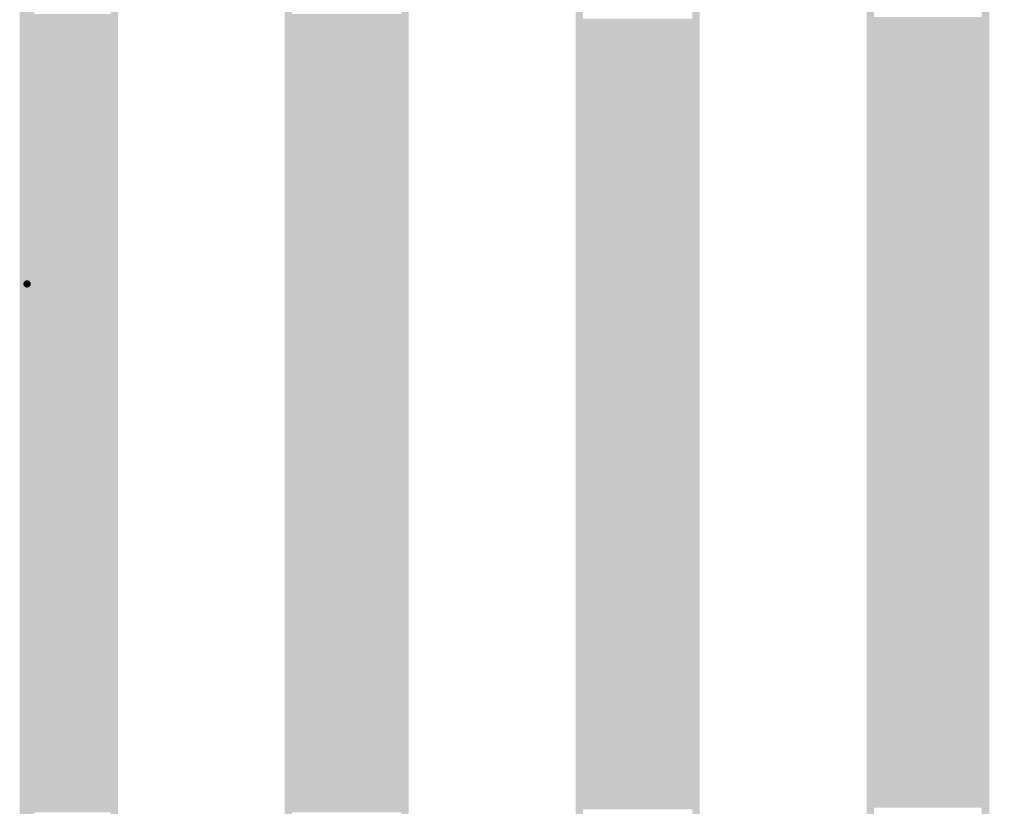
# Model space of a CAD drawing. Extents: x 2.14 to 10.29, y 1.14 to 8.17.
# Tile 10 of 14: x 8.38 to 9.05, y 6.04 to 6.57. Entities that reach past the tile are written whole.
import ezdxf

# ---------------------------------------------------------------- set-up
doc = ezdxf.new("R2010")
doc.units = 0
doc.header["$LTSCALE"] = 25
doc.layers.get('0').update_dxf_attribs({"linetype": 'CONTINUOUS'})

# ---------------------------------------------------------------- blocks, each defined once
blk = doc.blocks.new('DISC')
at = {"color": 0, "const_width": 0.5}
blk.add_lwpolyline([(0, 0.25, 1), (0, -0.25, 1)], format="xyb", close=True, dxfattribs=at)

msp = doc.modelspace()

# ---------------------------------------------------------------- linework, layer by layer
at = {"color": 3}
for points, const_width in [([(8.388, 4.528), (8.388, 7.829), (9.805, 7.829), (9.805, 4.528), (8.388, 4.528)], 0.01), ([(8.388, 7.829), (8.447, 7.829), (8.447, 4.53), (8.388, 4.53), (8.388, 7.829)], 0.005), ([(8.565, 7.829), (8.644, 7.829), (8.644, 4.53), (8.565, 4.53), (8.565, 7.829)], 0.005), ([(8.762, 7.829), (8.841, 7.829), (8.841, 4.531), (8.762, 4.531), (8.762, 7.829)], 0.005), ([(8.959, 7.829), (9.037, 7.829), (9.037, 4.528), (8.959, 4.528), (8.959, 7.829)], 0.005), ([(8.388, 6.572), (8.447, 6.572)], 0.005), ([(8.565, 6.572), (8.644, 6.572)], 0.005), ([(8.388, 6.567), (8.447, 6.567)], 0.005), ([(8.565, 6.567), (8.644, 6.567)], 0.005), ([(8.762, 6.569), (8.841, 6.569)], 0.005), ([(8.959, 6.57), (9.037, 6.57)], 0.005), ([(8.959, 6.565), (9.037, 6.565)], 0.005), ([(8.388, 6.562), (8.447, 6.562)], 0.005), ([(8.565, 6.562), (8.644, 6.562)], 0.005), ([(8.762, 6.564), (8.841, 6.564)], 0.005), ([(8.762, 6.559), (8.841, 6.559)], 0.005), ([(8.959, 6.56), (9.037, 6.56)], 0.005), ([(8.388, 6.557), (8.447, 6.557)], 0.005), ([(8.388, 6.552), (8.447, 6.552)], 0.005), ([(8.565, 6.557), (8.644, 6.557)], 0.005), ([(8.565, 6.552), (8.644, 6.552)], 0.005), ([(8.762, 6.554), (8.841, 6.554)], 0.005), ([(8.959, 6.555), (9.037, 6.555)], 0.005), ([(8.388, 6.547), (8.447, 6.547)], 0.005), ([(8.565, 6.547), (8.644, 6.547)], 0.005), ([(8.762, 6.549), (8.841, 6.549)], 0.005), ([(8.959, 6.55), (9.037, 6.55)], 0.005), ([(8.959, 6.545), (9.037, 6.545)], 0.005), ([(8.388, 6.542), (8.447, 6.542)], 0.005), ([(8.565, 6.542), (8.644, 6.542)], 0.005), ([(8.762, 6.544), (8.841, 6.544)], 0.005), ([(8.762, 6.539), (8.841, 6.539)], 0.005), ([(8.959, 6.54), (9.037, 6.54)], 0.005), ([(8.388, 6.537), (8.447, 6.537)], 0.005), ([(8.388, 6.532), (8.447, 6.532)], 0.005), ([(8.565, 6.537), (8.644, 6.537)], 0.005), ([(8.565, 6.532), (8.644, 6.532)], 0.005), ([(8.762, 6.534), (8.841, 6.534)], 0.005), ([(8.959, 6.535), (9.037, 6.535)], 0.005), ([(8.388, 6.527), (8.447, 6.527)], 0.005), ([(8.565, 6.527), (8.644, 6.527)], 0.005), ([(8.762, 6.529), (8.841, 6.529)], 0.005), ([(8.959, 6.53), (9.037, 6.53)], 0.005), ([(8.959, 6.525), (9.037, 6.525)], 0.005), ([(8.388, 6.522), (8.447, 6.522)], 0.005), ([(8.565, 6.522), (8.644, 6.522)], 0.005), ([(8.762, 6.524), (8.841, 6.524)], 0.005), ([(8.762, 6.519), (8.841, 6.519)], 0.005), ([(8.959, 6.52), (9.037, 6.52)], 0.005), ([(8.388, 6.517), (8.447, 6.517)], 0.005), ([(8.388, 6.512), (8.447, 6.512)], 0.005), ([(8.565, 6.517), (8.644, 6.517)], 0.005), ([(8.565, 6.512), (8.644, 6.512)], 0.005), ([(8.762, 6.514), (8.841, 6.514)], 0.005), ([(8.959, 6.515), (9.037, 6.515)], 0.005), ([(8.388, 6.507), (8.447, 6.507)], 0.005), ([(8.565, 6.507), (8.644, 6.507)], 0.005), ([(8.762, 6.509), (8.841, 6.509)], 0.005), ([(8.959, 6.51), (9.037, 6.51)], 0.005), ([(8.959, 6.505), (9.037, 6.505)], 0.005), ([(8.388, 6.502), (8.447, 6.502)], 0.005), ([(8.565, 6.502), (8.644, 6.502)], 0.005), ([(8.762, 6.504), (8.841, 6.504)], 0.005), ([(8.762, 6.499), (8.841, 6.499)], 0.005), ([(8.959, 6.5), (9.037, 6.5)], 0.005), ([(8.388, 6.497), (8.447, 6.497)], 0.005), ([(8.388, 6.492), (8.447, 6.492)], 0.005), ([(8.565, 6.497), (8.644, 6.497)], 0.005), ([(8.565, 6.492), (8.644, 6.492)], 0.005), ([(8.762, 6.494), (8.841, 6.494)], 0.005), ([(8.959, 6.495), (9.037, 6.495)], 0.005), ([(8.388, 6.487), (8.447, 6.487)], 0.005), ([(8.565, 6.487), (8.644, 6.487)], 0.005), ([(8.762, 6.489), (8.841, 6.489)], 0.005), ([(8.959, 6.49), (9.037, 6.49)], 0.005), ([(8.959, 6.485), (9.037, 6.485)], 0.005), ([(8.388, 6.482), (8.447, 6.482)], 0.005), ([(8.565, 6.482), (8.644, 6.482)], 0.005), ([(8.762, 6.484), (8.841, 6.484)], 0.005), ([(8.762, 6.479), (8.841, 6.479)], 0.005), ([(8.959, 6.48), (9.037, 6.48)], 0.005), ([(8.388, 6.477), (8.447, 6.477)], 0.005), ([(8.388, 6.472), (8.447, 6.472)], 0.005), ([(8.565, 6.477), (8.644, 6.477)], 0.005), ([(8.565, 6.472), (8.644, 6.472)], 0.005), ([(8.762, 6.474), (8.841, 6.474)], 0.005), ([(8.959, 6.475), (9.037, 6.475)], 0.005), ([(8.388, 6.467), (8.447, 6.467)], 0.005), ([(8.565, 6.467), (8.644, 6.467)], 0.005), ([(8.762, 6.469), (8.841, 6.469)], 0.005), ([(8.959, 6.47), (9.037, 6.47)], 0.005), ([(8.959, 6.465), (9.037, 6.465)], 0.005), ([(8.388, 6.462), (8.447, 6.462)], 0.005), ([(8.565, 6.462), (8.644, 6.462)], 0.005), ([(8.762, 6.464), (8.841, 6.464)], 0.005), ([(8.762, 6.459), (8.841, 6.459)], 0.005), ([(8.959, 6.46), (9.037, 6.46)], 0.005), ([(8.388, 6.457), (8.447, 6.457)], 0.005), ([(8.388, 6.452), (8.447, 6.452)], 0.005), ([(8.565, 6.457), (8.644, 6.457)], 0.005), ([(8.565, 6.452), (8.644, 6.452)], 0.005), ([(8.762, 6.454), (8.841, 6.454)], 0.005), ([(8.959, 6.455), (9.037, 6.455)], 0.005), ([(8.388, 6.447), (8.447, 6.447)], 0.005), ([(8.565, 6.447), (8.644, 6.447)], 0.005), ([(8.762, 6.449), (8.841, 6.449)], 0.005), ([(8.959, 6.45), (9.037, 6.45)], 0.005), ([(8.959, 6.445), (9.037, 6.445)], 0.005), ([(8.388, 6.442), (8.447, 6.442)], 0.005), ([(8.565, 6.442), (8.644, 6.442)], 0.005), ([(8.762, 6.444), (8.841, 6.444)], 0.005), ([(8.762, 6.439), (8.841, 6.439)], 0.005), ([(8.959, 6.44), (9.037, 6.44)], 0.005), ([(8.388, 6.437), (8.447, 6.437)], 0.005), ([(8.388, 6.432), (8.447, 6.432)], 0.005), ([(8.565, 6.437), (8.644, 6.437)], 0.005), ([(8.565, 6.432), (8.644, 6.432)], 0.005), ([(8.762, 6.434), (8.841, 6.434)], 0.005), ([(8.959, 6.435), (9.037, 6.435)], 0.005), ([(8.388, 6.427), (8.447, 6.427)], 0.005), ([(8.565, 6.427), (8.644, 6.427)], 0.005), ([(8.762, 6.429), (8.841, 6.429)], 0.005), ([(8.959, 6.43), (9.037, 6.43)], 0.005), ([(8.959, 6.425), (9.037, 6.425)], 0.005), ([(8.388, 6.422), (8.447, 6.422)], 0.005), ([(8.565, 6.422), (8.644, 6.422)], 0.005), ([(8.762, 6.424), (8.841, 6.424)], 0.005), ([(8.762, 6.419), (8.841, 6.419)], 0.005), ([(8.959, 6.42), (9.037, 6.42)], 0.005), ([(8.388, 6.417), (8.447, 6.417)], 0.005), ([(8.388, 6.412), (8.447, 6.412)], 0.005), ([(8.565, 6.417), (8.644, 6.417)], 0.005), ([(8.565, 6.412), (8.644, 6.412)], 0.005), ([(8.762, 6.414), (8.841, 6.414)], 0.005), ([(8.959, 6.415), (9.037, 6.415)], 0.005), ([(8.388, 6.407), (8.447, 6.407)], 0.005), ([(8.565, 6.407), (8.644, 6.407)], 0.005), ([(8.762, 6.409), (8.841, 6.409)], 0.005), ([(8.959, 6.41), (9.037, 6.41)], 0.005), ([(8.959, 6.405), (9.037, 6.405)], 0.005), ([(8.388, 6.402), (8.447, 6.402)], 0.005), ([(8.565, 6.402), (8.644, 6.402)], 0.005), ([(8.762, 6.404), (8.841, 6.404)], 0.005), ([(8.762, 6.399), (8.841, 6.399)], 0.005), ([(8.959, 6.4), (9.037, 6.4)], 0.005), ([(8.388, 6.397), (8.447, 6.397)], 0.005), ([(8.388, 6.392), (8.447, 6.392)], 0.005), ([(8.388, 6.392), (8.388, 4.053)], 0.005), ([(8.565, 6.397), (8.644, 6.397)], 0.005), ([(8.565, 6.392), (8.644, 6.392)], 0.005), ([(8.762, 6.394), (8.841, 6.394)], 0.005), ([(8.959, 6.395), (9.037, 6.395)], 0.005), ([(8.388, 6.387), (8.447, 6.387)], 0.005), ([(8.565, 6.387), (8.644, 6.387)], 0.005), ([(8.762, 6.389), (8.841, 6.389)], 0.005), ([(8.959, 6.39), (9.037, 6.39)], 0.005), ([(8.959, 6.385), (9.037, 6.385)], 0.005), ([(8.388, 6.382), (8.447, 6.382)], 0.005), ([(8.565, 6.382), (8.644, 6.382)], 0.005), ([(8.762, 6.384), (8.841, 6.384)], 0.005), ([(8.762, 6.379), (8.841, 6.379)], 0.005), ([(8.959, 6.38), (9.037, 6.38)], 0.005), ([(8.388, 6.377), (8.447, 6.377)], 0.005), ([(8.388, 6.372), (8.447, 6.372)], 0.005), ([(8.565, 6.377), (8.644, 6.377)], 0.005), ([(8.565, 6.372), (8.644, 6.372)], 0.005), ([(8.762, 6.374), (8.841, 6.374)], 0.005), ([(8.959, 6.375), (9.037, 6.375)], 0.005), ([(8.388, 6.367), (8.447, 6.367)], 0.005), ([(8.565, 6.367), (8.644, 6.367)], 0.005), ([(8.762, 6.369), (8.841, 6.369)], 0.005), ([(8.959, 6.37), (9.037, 6.37)], 0.005), ([(8.959, 6.365), (9.037, 6.365)], 0.005), ([(8.388, 6.362), (8.447, 6.362)], 0.005), ([(8.565, 6.362), (8.644, 6.362)], 0.005), ([(8.762, 6.364), (8.841, 6.364)], 0.005), ([(8.762, 6.359), (8.841, 6.359)], 0.005), ([(8.959, 6.36), (9.037, 6.36)], 0.005), ([(8.388, 6.357), (8.447, 6.357)], 0.005), ([(8.388, 6.352), (8.447, 6.352)], 0.005), ([(8.565, 6.357), (8.644, 6.357)], 0.005), ([(8.565, 6.352), (8.644, 6.352)], 0.005), ([(8.762, 6.354), (8.841, 6.354)], 0.005), ([(8.959, 6.355), (9.037, 6.355)], 0.005), ([(8.388, 6.347), (8.447, 6.347)], 0.005), ([(8.565, 6.347), (8.644, 6.347)], 0.005), ([(8.762, 6.349), (8.841, 6.349)], 0.005), ([(8.959, 6.35), (9.037, 6.35)], 0.005), ([(8.959, 6.345), (9.037, 6.345)], 0.005), ([(8.388, 6.342), (8.447, 6.342)], 0.005), ([(8.565, 6.342), (8.644, 6.342)], 0.005), ([(8.762, 6.344), (8.841, 6.344)], 0.005), ([(8.762, 6.339), (8.841, 6.339)], 0.005), ([(8.959, 6.34), (9.037, 6.34)], 0.005), ([(8.388, 6.337), (8.447, 6.337)], 0.005), ([(8.388, 6.332), (8.447, 6.332)], 0.005), ([(8.565, 6.337), (8.644, 6.337)], 0.005), ([(8.565, 6.332), (8.644, 6.332)], 0.005), ([(8.762, 6.334), (8.841, 6.334)], 0.005), ([(8.959, 6.335), (9.037, 6.335)], 0.005), ([(8.388, 6.327), (8.447, 6.327)], 0.005), ([(8.565, 6.327), (8.644, 6.327)], 0.005), ([(8.762, 6.329), (8.841, 6.329)], 0.005), ([(8.959, 6.33), (9.037, 6.33)], 0.005), ([(8.959, 6.325), (9.037, 6.325)], 0.005), ([(8.388, 6.322), (8.447, 6.322)], 0.005), ([(8.565, 6.322), (8.644, 6.322)], 0.005), ([(8.762, 6.324), (8.841, 6.324)], 0.005), ([(8.762, 6.319), (8.841, 6.319)], 0.005), ([(8.959, 6.32), (9.037, 6.32)], 0.005), ([(8.388, 6.317), (8.447, 6.317)], 0.005), ([(8.388, 6.312), (8.447, 6.312)], 0.005), ([(8.565, 6.317), (8.644, 6.317)], 0.005), ([(8.565, 6.312), (8.644, 6.312)], 0.005), ([(8.762, 6.314), (8.841, 6.314)], 0.005), ([(8.959, 6.315), (9.037, 6.315)], 0.005), ([(8.388, 6.307), (8.447, 6.307)], 0.005), ([(8.565, 6.307), (8.644, 6.307)], 0.005), ([(8.762, 6.309), (8.841, 6.309)], 0.005), ([(8.959, 6.31), (9.037, 6.31)], 0.005), ([(8.959, 6.305), (9.037, 6.305)], 0.005), ([(8.388, 6.302), (8.447, 6.302)], 0.005), ([(8.565, 6.302), (8.644, 6.302)], 0.005), ([(8.762, 6.304), (8.841, 6.304)], 0.005), ([(8.762, 6.299), (8.841, 6.299)], 0.005), ([(8.959, 6.3), (9.037, 6.3)], 0.005), ([(8.388, 6.297), (8.447, 6.297)], 0.005), ([(8.388, 6.292), (8.447, 6.292)], 0.005), ([(8.565, 6.297), (8.644, 6.297)], 0.005), ([(8.565, 6.292), (8.644, 6.292)], 0.005), ([(8.762, 6.294), (8.841, 6.294)], 0.005), ([(8.959, 6.295), (9.037, 6.295)], 0.005), ([(8.388, 6.287), (8.447, 6.287)], 0.005), ([(8.565, 6.287), (8.644, 6.287)], 0.005), ([(8.762, 6.289), (8.841, 6.289)], 0.005), ([(8.959, 6.29), (9.037, 6.29)], 0.005), ([(8.959, 6.285), (9.037, 6.285)], 0.005), ([(8.388, 6.282), (8.447, 6.282)], 0.005), ([(8.565, 6.282), (8.644, 6.282)], 0.005), ([(8.762, 6.284), (8.841, 6.284)], 0.005), ([(8.762, 6.279), (8.841, 6.279)], 0.005), ([(8.959, 6.28), (9.037, 6.28)], 0.005), ([(8.388, 6.277), (8.447, 6.277)], 0.005), ([(8.388, 6.272), (8.447, 6.272)], 0.005), ([(8.565, 6.277), (8.644, 6.277)], 0.005), ([(8.565, 6.272), (8.644, 6.272)], 0.005), ([(8.762, 6.274), (8.841, 6.274)], 0.005), ([(8.959, 6.275), (9.037, 6.275)], 0.005), ([(8.388, 6.267), (8.447, 6.267)], 0.005), ([(8.565, 6.267), (8.644, 6.267)], 0.005), ([(8.762, 6.269), (8.841, 6.269)], 0.005), ([(8.959, 6.27), (9.037, 6.27)], 0.005), ([(8.959, 6.265), (9.037, 6.265)], 0.005), ([(8.388, 6.262), (8.447, 6.262)], 0.005), ([(8.565, 6.262), (8.644, 6.262)], 0.005), ([(8.762, 6.264), (8.841, 6.264)], 0.005), ([(8.762, 6.259), (8.841, 6.259)], 0.005), ([(8.959, 6.26), (9.037, 6.26)], 0.005), ([(8.388, 6.257), (8.447, 6.257)], 0.005), ([(8.388, 6.252), (8.447, 6.252)], 0.005), ([(8.565, 6.257), (8.644, 6.257)], 0.005), ([(8.565, 6.252), (8.644, 6.252)], 0.005), ([(8.762, 6.254), (8.841, 6.254)], 0.005), ([(8.959, 6.255), (9.037, 6.255)], 0.005), ([(8.388, 6.247), (8.447, 6.247)], 0.005), ([(8.565, 6.247), (8.644, 6.247)], 0.005), ([(8.762, 6.249), (8.841, 6.249)], 0.005), ([(8.959, 6.25), (9.037, 6.25)], 0.005), ([(8.959, 6.245), (9.037, 6.245)], 0.005), ([(8.388, 6.242), (8.447, 6.242)], 0.005), ([(8.565, 6.242), (8.644, 6.242)], 0.005), ([(8.762, 6.244), (8.841, 6.244)], 0.005), ([(8.762, 6.239), (8.841, 6.239)], 0.005), ([(8.959, 6.24), (9.037, 6.24)], 0.005), ([(8.388, 6.237), (8.447, 6.237)], 0.005), ([(8.388, 6.232), (8.447, 6.232)], 0.005), ([(8.565, 6.237), (8.644, 6.237)], 0.005), ([(8.565, 6.232), (8.644, 6.232)], 0.005), ([(8.762, 6.234), (8.841, 6.234)], 0.005), ([(8.959, 6.235), (9.037, 6.235)], 0.005), ([(8.388, 6.227), (8.447, 6.227)], 0.005), ([(8.565, 6.227), (8.644, 6.227)], 0.005), ([(8.762, 6.229), (8.841, 6.229)], 0.005), ([(8.959, 6.23), (9.037, 6.23)], 0.005), ([(8.959, 6.225), (9.037, 6.225)], 0.005), ([(8.388, 6.222), (8.447, 6.222)], 0.005), ([(8.565, 6.222), (8.644, 6.222)], 0.005), ([(8.762, 6.224), (8.841, 6.224)], 0.005), ([(8.762, 6.219), (8.841, 6.219)], 0.005), ([(8.959, 6.22), (9.037, 6.22)], 0.005), ([(8.388, 6.217), (8.447, 6.217)], 0.005), ([(8.388, 6.212), (8.447, 6.212)], 0.005), ([(8.565, 6.217), (8.644, 6.217)], 0.005), ([(8.565, 6.212), (8.644, 6.212)], 0.005), ([(8.762, 6.214), (8.841, 6.214)], 0.005), ([(8.959, 6.215), (9.037, 6.215)], 0.005), ([(8.388, 6.207), (8.447, 6.207)], 0.005), ([(8.565, 6.207), (8.644, 6.207)], 0.005), ([(8.762, 6.209), (8.841, 6.209)], 0.005), ([(8.959, 6.21), (9.037, 6.21)], 0.005), ([(8.959, 6.205), (9.037, 6.205)], 0.005), ([(8.388, 6.202), (8.447, 6.202)], 0.005), ([(8.565, 6.202), (8.644, 6.202)], 0.005), ([(8.762, 6.204), (8.841, 6.204)], 0.005), ([(8.762, 6.199), (8.841, 6.199)], 0.005), ([(8.959, 6.2), (9.037, 6.2)], 0.005), ([(8.388, 6.197), (8.447, 6.197)], 0.005), ([(8.388, 6.192), (8.447, 6.192)], 0.005), ([(8.565, 6.197), (8.644, 6.197)], 0.005), ([(8.565, 6.192), (8.644, 6.192)], 0.005), ([(8.762, 6.194), (8.841, 6.194)], 0.005), ([(8.959, 6.195), (9.037, 6.195)], 0.005), ([(8.388, 6.187), (8.447, 6.187)], 0.005), ([(8.565, 6.187), (8.644, 6.187)], 0.005), ([(8.762, 6.189), (8.841, 6.189)], 0.005), ([(8.959, 6.19), (9.037, 6.19)], 0.005), ([(8.959, 6.185), (9.037, 6.185)], 0.005), ([(8.388, 6.182), (8.447, 6.182)], 0.005), ([(8.565, 6.182), (8.644, 6.182)], 0.005), ([(8.762, 6.184), (8.841, 6.184)], 0.005), ([(8.762, 6.179), (8.841, 6.179)], 0.005), ([(8.959, 6.18), (9.037, 6.18)], 0.005), ([(8.388, 6.177), (8.447, 6.177)], 0.005), ([(8.388, 6.172), (8.447, 6.172)], 0.005), ([(8.565, 6.177), (8.644, 6.177)], 0.005), ([(8.565, 6.172), (8.644, 6.172)], 0.005), ([(8.762, 6.174), (8.841, 6.174)], 0.005), ([(8.959, 6.175), (9.037, 6.175)], 0.005), ([(8.388, 6.167), (8.447, 6.167)], 0.005), ([(8.565, 6.167), (8.644, 6.167)], 0.005), ([(8.762, 6.169), (8.841, 6.169)], 0.005), ([(8.959, 6.17), (9.037, 6.17)], 0.005), ([(8.959, 6.165), (9.037, 6.165)], 0.005), ([(8.388, 6.162), (8.447, 6.162)], 0.005), ([(8.565, 6.162), (8.644, 6.162)], 0.005), ([(8.762, 6.164), (8.841, 6.164)], 0.005), ([(8.762, 6.159), (8.841, 6.159)], 0.005), ([(8.959, 6.16), (9.037, 6.16)], 0.005), ([(8.388, 6.157), (8.447, 6.157)], 0.005), ([(8.388, 6.152), (8.447, 6.152)], 0.005), ([(8.565, 6.157), (8.644, 6.157)], 0.005), ([(8.565, 6.152), (8.644, 6.152)], 0.005), ([(8.762, 6.154), (8.841, 6.154)], 0.005), ([(8.959, 6.155), (9.037, 6.155)], 0.005), ([(8.388, 6.147), (8.447, 6.147)], 0.005), ([(8.565, 6.147), (8.644, 6.147)], 0.005), ([(8.762, 6.149), (8.841, 6.149)], 0.005), ([(8.959, 6.15), (9.037, 6.15)], 0.005), ([(8.959, 6.145), (9.037, 6.145)], 0.005), ([(8.388, 6.142), (8.447, 6.142)], 0.005), ([(8.565, 6.142), (8.644, 6.142)], 0.005), ([(8.762, 6.144), (8.841, 6.144)], 0.005), ([(8.762, 6.139), (8.841, 6.139)], 0.005), ([(8.959, 6.14), (9.037, 6.14)], 0.005), ([(8.388, 6.137), (8.447, 6.137)], 0.005), ([(8.388, 6.132), (8.447, 6.132)], 0.005), ([(8.565, 6.137), (8.644, 6.137)], 0.005), ([(8.565, 6.132), (8.644, 6.132)], 0.005), ([(8.762, 6.134), (8.841, 6.134)], 0.005), ([(8.959, 6.135), (9.037, 6.135)], 0.005), ([(8.388, 6.127), (8.447, 6.127)], 0.005), ([(8.565, 6.127), (8.644, 6.127)], 0.005), ([(8.762, 6.129), (8.841, 6.129)], 0.005), ([(8.959, 6.13), (9.037, 6.13)], 0.005), ([(8.959, 6.125), (9.037, 6.125)], 0.005), ([(8.388, 6.122), (8.447, 6.122)], 0.005), ([(8.565, 6.122), (8.644, 6.122)], 0.005), ([(8.762, 6.124), (8.841, 6.124)], 0.005), ([(8.762, 6.119), (8.841, 6.119)], 0.005), ([(8.959, 6.12), (9.037, 6.12)], 0.005), ([(8.388, 6.117), (8.447, 6.117)], 0.005), ([(8.388, 6.112), (8.447, 6.112)], 0.005), ([(8.565, 6.117), (8.644, 6.117)], 0.005), ([(8.565, 6.112), (8.644, 6.112)], 0.005), ([(8.762, 6.114), (8.841, 6.114)], 0.005), ([(8.959, 6.115), (9.037, 6.115)], 0.005), ([(8.388, 6.107), (8.447, 6.107)], 0.005), ([(8.565, 6.107), (8.644, 6.107)], 0.005), ([(8.762, 6.109), (8.841, 6.109)], 0.005), ([(8.959, 6.11), (9.037, 6.11)], 0.005), ([(8.959, 6.105), (9.037, 6.105)], 0.005), ([(8.388, 6.102), (8.447, 6.102)], 0.005), ([(8.565, 6.102), (8.644, 6.102)], 0.005), ([(8.762, 6.104), (8.841, 6.104)], 0.005), ([(8.762, 6.099), (8.841, 6.099)], 0.005), ([(8.959, 6.1), (9.037, 6.1)], 0.005), ([(8.388, 6.097), (8.447, 6.097)], 0.005), ([(8.388, 6.092), (8.447, 6.092)], 0.005), ([(8.565, 6.097), (8.644, 6.097)], 0.005), ([(8.565, 6.092), (8.644, 6.092)], 0.005), ([(8.762, 6.094), (8.841, 6.094)], 0.005), ([(8.959, 6.095), (9.037, 6.095)], 0.005), ([(8.388, 6.087), (8.447, 6.087)], 0.005), ([(8.565, 6.087), (8.644, 6.087)], 0.005), ([(8.762, 6.089), (8.841, 6.089)], 0.005), ([(8.959, 6.09), (9.037, 6.09)], 0.005), ([(8.959, 6.085), (9.037, 6.085)], 0.005), ([(8.388, 6.082), (8.447, 6.082)], 0.005), ([(8.565, 6.082), (8.644, 6.082)], 0.005), ([(8.762, 6.084), (8.841, 6.084)], 0.005), ([(8.762, 6.079), (8.841, 6.079)], 0.005), ([(8.959, 6.08), (9.037, 6.08)], 0.005), ([(8.388, 6.077), (8.447, 6.077)], 0.005), ([(8.388, 6.072), (8.447, 6.072)], 0.005), ([(8.565, 6.077), (8.644, 6.077)], 0.005), ([(8.565, 6.072), (8.644, 6.072)], 0.005), ([(8.762, 6.074), (8.841, 6.074)], 0.005), ([(8.959, 6.075), (9.037, 6.075)], 0.005), ([(8.388, 6.067), (8.447, 6.067)], 0.005), ([(8.565, 6.067), (8.644, 6.067)], 0.005), ([(8.762, 6.069), (8.841, 6.069)], 0.005), ([(8.959, 6.07), (9.037, 6.07)], 0.005), ([(8.959, 6.065), (9.037, 6.065)], 0.005), ([(8.388, 6.062), (8.447, 6.062)], 0.005), ([(8.565, 6.062), (8.644, 6.062)], 0.005), ([(8.762, 6.064), (8.841, 6.064)], 0.005), ([(8.762, 6.059), (8.841, 6.059)], 0.005), ([(8.959, 6.06), (9.037, 6.06)], 0.005), ([(8.388, 6.057), (8.447, 6.057)], 0.005), ([(8.388, 6.052), (8.447, 6.052)], 0.005), ([(8.565, 6.057), (8.644, 6.057)], 0.005), ([(8.565, 6.052), (8.644, 6.052)], 0.005), ([(8.762, 6.054), (8.841, 6.054)], 0.005), ([(8.959, 6.055), (9.037, 6.055)], 0.005), ([(8.388, 6.047), (8.447, 6.047)], 0.005), ([(8.565, 6.047), (8.644, 6.047)], 0.005), ([(8.762, 6.049), (8.841, 6.049)], 0.005), ([(8.959, 6.05), (9.037, 6.05)], 0.005), ([(8.959, 6.045), (9.037, 6.045)], 0.005), ([(8.388, 6.042), (8.447, 6.042)], 0.005), ([(8.565, 6.042), (8.644, 6.042)], 0.005), ([(8.762, 6.044), (8.841, 6.044)], 0.005), ([(8.762, 6.039), (8.841, 6.039)], 0.005), ([(8.959, 6.04), (9.037, 6.04)], 0.005), ([(8.388, 6.037), (8.447, 6.037)], 0.005), ([(8.565, 6.037), (8.644, 6.037)], 0.005)]:
    msp.add_lwpolyline(points, dxfattribs=dict(at, const_width=const_width))

# ---------------------------------------------------------------- block references
at = {"color": 3, "xscale": 0.005, "yscale": 0.005}
msp.add_blockref('DISC', (8.388, 6.392), dxfattribs=at)

doc.saveas('drawing.dxf')
